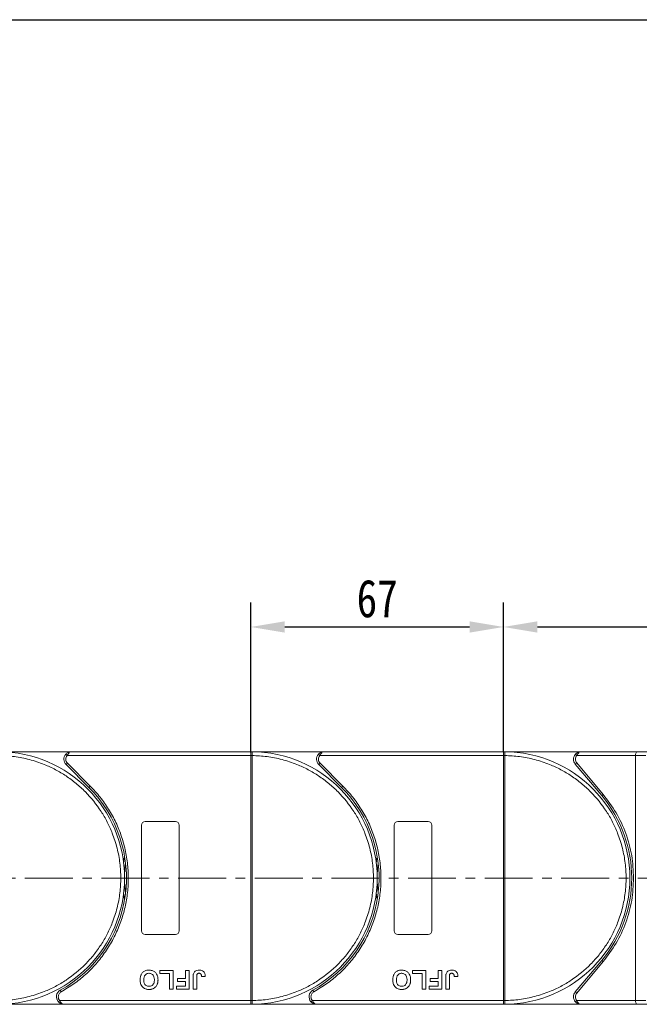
# Model space of a CAD drawing. Header units: millimetres. Extents: x -956 to 636, y -192 to 923.
# Tile 40 of 75: x 231 to 395, y 399 to 661. Entities that reach past the tile are written whole.
import ezdxf

# ---------------------------------------------------------------- set-up
doc = ezdxf.new("R2010")
doc.units = ezdxf.units.MM
doc.linetypes.add('CENTERX2', pattern=[20.32, 12.7, -2.54, 2.54, -2.54])
doc.styles.get("Standard").update_dxf_attribs({"font": '仿宋_GB2312.ttf', "width": 0.8})
doc.dimstyles.new('副本 ISO-45.1', dxfattribs={"dimtxt": 10, "dimasz": 9, "dimexe": 6.5, "dimexo": 0.625, "dimgap": 2.5, "dimtad": 1, "dimdsep": 46, "dimtxsty": 'Standard', "dimcen": 2.5, "dimadec": 0, "dimazin": 0, "dimtfac": 1, "dimtmove": 0, "dimatfit": 3, "dimfxl": 0, "dimarcsym": 0})

# ---------------------------------------------------------------- blocks, each defined once
blk = doc.blocks.new('*D3270')
at = {"color": 0, "lineweight": -2}
for p, q in [((28.62, 660.56), (532.61, 660.56)), ((526.11, 408.36), (526.11, 651.56)), ((450.38, 399.36), (532.61, 399.36))]:
    blk.add_line(p, q, dxfattribs=at)
at = {"color": 0, "lineweight": 9}
for points in [[(524.61, 651.56), (527.61, 651.56), (526.11, 660.56)], [(524.61, 408.36), (527.61, 408.36), (526.11, 399.36)]]:
    blk.add_solid(points, dxfattribs=at)
at = {"layer": 'Defpoints', "color": 0, "lineweight": 9}
for p in [(28, 660.56), (526.11, 660.56), (449.75, 399.36)]:
    blk.add_point(p, dxfattribs=at)
at = {"color": 0, "lineweight": 9, "insert": (518.61, 529.96), "char_height": 10, "attachment_point": 5, "rotation": 90}
blk.add_mtext('2R+67', dxfattribs=at)
blk = doc.blocks.new('*D3267')
at = {"color": 0, "lineweight": -2}
for p, q in [((359.12, 466.49), (359.12, 505.96)), ((453.12, 463.99), (453.12, 505.96)), ((368.12, 499.46), (444.12, 499.46))]:
    blk.add_line(p, q, dxfattribs=at)
at = {"color": 0, "lineweight": 9}
for points in [[(368.12, 500.96), (368.12, 497.96), (359.12, 499.46)], [(444.12, 500.96), (444.12, 497.96), (453.12, 499.46)]]:
    blk.add_solid(points, dxfattribs=at)
at = {"layer": 'Defpoints', "color": 0, "lineweight": 9}
for p in [(453.12, 499.46), (359.12, 465.86), (453.12, 463.36)]:
    blk.add_point(p, dxfattribs=at)
at = {"color": 0, "lineweight": 9, "insert": (406.12, 506.96), "char_height": 10, "attachment_point": 5}
blk.add_mtext('94', dxfattribs=at)
blk = doc.blocks.new('*D3268')
at = {"color": 0, "lineweight": -2}
for p, q in [((292.12, 466.13), (292.12, 505.96)), ((359.12, 466.49), (359.12, 505.96)), ((301.12, 499.46), (350.12, 499.46))]:
    blk.add_line(p, q, dxfattribs=at)
at = {"color": 0, "lineweight": 9}
for points in [[(301.12, 500.96), (301.12, 497.96), (292.12, 499.46)], [(350.12, 500.96), (350.12, 497.96), (359.12, 499.46)]]:
    blk.add_solid(points, dxfattribs=at)
at = {"layer": 'Defpoints', "color": 0, "lineweight": 9}
for p in [(359.12, 499.46), (292.12, 465.51), (359.12, 465.86)]:
    blk.add_point(p, dxfattribs=at)
at = {"color": 0, "lineweight": 9, "insert": (325.62, 506.96), "char_height": 10, "attachment_point": 5}
blk.add_mtext('67', dxfattribs=at)

msp = doc.modelspace()

# ---------------------------------------------------------------- linework, layer by layer
at = {"color": 7, "linetype": 'Continuous', "lineweight": 15}
for p, q in [((244.531, 466.361), (225.119, 466.361)), ((243.04, 465.694), (243.413, 465.361)), ((243.413, 465.361), (292.119, 465.361)), ((292.119, 466.361), (244.531, 466.361)), ((292.119, 466.361), (292.353, 466.36)), ((311.531, 466.361), (292.119, 466.361)), ((292.119, 400.363), (292.119, 465.359)), ((292.119, 465.359), (292.469, 465.359)), ((292.469, 465.362), (292.469, 465.359)), ((292.469, 465.359), (292.469, 400.363)), ((310.04, 465.694), (310.413, 465.361)), ((310.413, 465.361), (359.119, 465.361)), ((359.119, 466.361), (311.531, 466.361)), ((379.682, 466.361), (359.119, 466.361)), ((359.119, 466.361), (359.353, 466.36)), ((359.119, 400.363), (359.119, 465.359)), ((359.119, 465.359), (359.469, 465.359)), ((359.469, 465.362), (359.469, 465.359)), ((359.469, 465.359), (359.469, 400.363)), ((378.564, 465.361), (378.191, 465.694)), ((378.564, 465.361), (394.119, 465.361)), ((394.579, 466.361), (379.682, 466.361)), ((394.119, 465.361), (396.82, 465.361)), ((394.119, 465.361), (394.119, 400.361)), ((397.579, 466.361), (394.579, 466.361)), ((243.47, 463.3), (243.117, 462.947)), ((243.117, 462.947), (249.161, 456.903)), ((243.47, 463.3), (249.514, 457.256)), ((310.47, 463.3), (310.117, 462.947)), ((310.117, 462.947), (316.161, 456.903)), ((310.47, 463.3), (316.514, 457.256)), ((378.533, 463.397), (378.15, 463.075)), ((378.15, 463.075), (385.165, 454.716)), ((385.548, 455.037), (378.533, 463.397)), ((249.514, 457.256), (249.161, 456.903)), ((316.514, 457.256), (316.161, 456.903)), ((385.165, 454.716), (385.548, 455.037)), ((263.119, 418.861), (263.119, 446.861)), ((264.119, 447.861), (272.119, 447.861)), ((273.119, 446.861), (273.119, 418.861)), ((330.119, 418.861), (330.119, 446.861)), ((331.119, 447.861), (339.119, 447.861)), ((340.119, 446.861), (340.119, 418.861)), ((272.119, 417.861), (264.119, 417.861)), ((339.119, 417.861), (331.119, 417.861)), ((385.165, 411.006), (378.15, 402.646)), ((378.533, 402.325), (385.548, 410.685)), ((385.165, 411.006), (385.548, 410.685)), ((268.004, 408.361), (271.529, 408.361)), ((268.004, 407.528), (268.004, 408.361)), ((270.568, 407.528), (268.004, 407.528)), ((270.568, 403.361), (270.568, 407.528)), ((271.529, 408.361), (271.529, 403.361)), ((274.799, 408.361), (275.76, 408.361)), ((274.799, 406.246), (274.799, 408.361)), ((275.76, 408.361), (275.76, 403.361)), ((335.004, 408.361), (338.529, 408.361)), ((335.004, 407.528), (335.004, 408.361)), ((337.568, 407.528), (335.004, 407.528)), ((337.568, 403.361), (337.568, 407.528)), ((338.529, 408.361), (338.529, 403.361)), ((341.799, 408.361), (342.76, 408.361)), ((341.799, 406.246), (341.799, 408.361)), ((342.76, 408.361), (342.76, 403.361)), ((272.683, 405.412), (272.683, 406.246)), ((272.683, 406.246), (274.799, 406.246)), ((274.799, 405.412), (272.683, 405.412)), ((274.799, 404.194), (274.799, 405.412)), ((276.786, 403.361), (276.786, 406.513)), ((277.747, 406.597), (277.747, 403.361)), ((279.029, 406.694), (279.991, 406.758)), ((339.683, 406.246), (341.799, 406.246)), ((339.683, 405.412), (339.683, 406.246)), ((341.799, 405.412), (339.683, 405.412)), ((341.799, 404.194), (341.799, 405.412)), ((343.786, 403.361), (343.786, 406.513)), ((344.747, 406.597), (344.747, 403.361)), ((346.029, 406.694), (346.991, 406.758)), ((241.579, 403.111), (241.821, 402.673)), ((271.529, 403.361), (270.568, 403.361)), ((272.363, 403.361), (272.363, 404.194)), ((272.363, 404.194), (274.799, 404.194)), ((275.76, 403.361), (272.363, 403.361)), ((277.747, 403.361), (276.786, 403.361)), ((308.579, 403.111), (308.821, 402.673)), ((338.529, 403.361), (337.568, 403.361)), ((339.363, 403.361), (339.363, 404.194)), ((339.363, 404.194), (341.799, 404.194)), ((342.76, 403.361), (339.363, 403.361)), ((344.747, 403.361), (343.786, 403.361)), ((378.15, 402.646), (378.533, 402.325)), ((241.43, 400.361), (241.057, 400.028)), ((292.119, 400.361), (241.43, 400.361)), ((292.469, 400.363), (292.119, 400.363)), ((292.469, 400.363), (292.469, 400.36)), ((308.43, 400.361), (308.057, 400.028)), ((359.119, 400.361), (308.43, 400.361)), ((359.469, 400.363), (359.119, 400.363)), ((359.469, 400.363), (359.469, 400.36)), ((378.564, 400.361), (378.191, 400.028)), ((394.119, 400.361), (378.564, 400.361)), ((396.82, 400.361), (394.119, 400.361)), ((225.119, 399.361), (242.548, 399.361)), ((242.548, 399.361), (292.119, 399.361)), ((292.353, 399.362), (292.119, 399.361)), ((292.119, 399.361), (309.548, 399.361)), ((309.548, 399.361), (359.119, 399.361)), ((359.353, 399.362), (359.119, 399.361)), ((359.119, 399.361), (379.682, 399.361)), ((379.682, 399.361), (394.579, 399.361)), ((394.579, 399.361), (397.579, 399.361))]:
    msp.add_line(p, q, dxfattribs=at)
at = {"color": 1, "linetype": 'CENTERX2', "lineweight": 13}
msp.add_line((468.418, 432.861), (-237.394, 432.861), dxfattribs=at)
at = {"color": 7, "linetype": 'Continuous', "lineweight": 15, "flags": 128}
for points in [[(258.367, 436.961), (258.401, 437.227), (258.619, 438.67)], [(325.367, 436.961), (325.401, 437.227), (325.619, 438.67)], [(258.619, 427.051), (258.401, 428.494), (258.367, 428.761)], [(325.619, 427.051), (325.401, 428.494), (325.367, 428.761)]]:
    msp.add_lwpolyline(points, dxfattribs=at)
at = {"color": 7, "linetype": 'Continuous', "lineweight": 15}
for centre, radius, start, end in [((225.119, 432.861), 33.5, 270.40019, 89.59981), ((244.531, 464.361), 2, 138.18969, 225), ((292.356, 466.065), 0.295, 90.53836, 143.36012), ((292.382, 435.178), 30.184, 89.8339, 90.49831), ((292.119, 432.861), 33.5, 270.40019, 89.59981), ((311.531, 464.361), 2, 138.18969, 225), ((359.356, 466.065), 0.295, 90.53836, 143.36012), ((359.382, 435.178), 30.184, 89.8339, 90.49831), ((359.119, 432.861), 33.5, 270.40019, 89.59981), ((379.682, 464.361), 2, 138.18969, 220), ((225.119, 432.861), 34, 298.95502, 45), ((292.119, 432.861), 34, 298.95502, 45), ((359.119, 432.861), 34, 320, 40), ((264.119, 446.861), 1, 90, 180), ((272.119, 446.861), 1, 0, 90), ((331.119, 446.861), 1, 90, 180), ((339.119, 446.861), 1, 0, 90), ((292.119, 432.861), 33.5, 172.96973, 187.03027), ((359.119, 432.861), 33.5, 172.96973, 187.03027), ((264.119, 418.861), 1, 180, 270), ((272.119, 418.861), 1, 270, 360), ((331.119, 418.861), 1, 180, 270), ((339.119, 418.861), 1, 270, 360), ((242.548, 401.361), 2, 118.95502, 221.81031), ((309.548, 401.361), 2, 118.95502, 221.81031), ((379.682, 401.361), 2, 140, 221.81031), ((292.382, 430.543), 30.184, 269.50169, 270.1661), ((359.382, 430.543), 30.184, 269.50169, 270.1661), ((292.356, 399.657), 0.295, 216.63988, 269.46164), ((359.356, 399.657), 0.295, 216.63988, 269.46164)]:
    msp.add_arc(centre, radius, start, end, dxfattribs=at)
for centre, start_param, end_param in [((394.579, 465.361), 0, 1.5707963), ((394.579, 400.361), 1.5707963, 3.1415927)]:
    msp.add_ellipse(centre, major_axis=(0, 1), ratio=0.4599349, start_param=start_param, end_param=end_param, dxfattribs=at)
for points, knots in [([(225.469, 465.359), (226.782, 465.299), (229.448, 465.177), (233.437, 464.363), (237.08, 463.157), (240.316, 461.651), (243.142, 459.973), (245.803, 458.004), (249.081, 455.012), (251.869, 451.548), (254.072, 447.747), (255.541, 444.495), (256.715, 440.839), (257.458, 436.841), (257.699, 432.861), (257.458, 428.88), (256.715, 424.883), (255.541, 421.227), (254.072, 417.975), (252.423, 415.131), (250.484, 412.449), (247.527, 409.139), (244.093, 406.313), (240.316, 404.071), (237.08, 402.564), (233.437, 401.359), (229.448, 400.545), (226.782, 400.423), (225.469, 400.363)], [0, 0, 0, 0, 0.038862, 0.078912, 0.1200677, 0.1522272, 0.1843815, 0.2172151, 0.2500433, 0.3156185, 0.347778, 0.3799323, 0.4210926, 0.4611415, 0.5, 0.5388632, 0.578912, 0.6200677, 0.6522272, 0.6843815, 0.7172151, 0.7500433, 0.8156185, 0.847778, 0.8799323, 0.9210926, 0.9611404, 1, 1, 1, 1]), ([(243.04, 465.694), (243.135, 465.788), (243.344, 465.995), (243.843, 466.282), (244.261, 466.33), (244.531, 466.361)], [0, 0, 0, 0, 0.2270634, 0.50158693, 1, 1, 1, 1]), ([(244.531, 466.361), (244.425, 466.348), (244.213, 466.322), (243.903, 466.11), (243.624, 465.784), (243.48, 465.496), (243.413, 465.361)], [0, 0, 0, 0, 0.2515188, 0.5017844, 0.7656323, 1, 1, 1, 1]), ([(292.119, 465.361), (292.119, 465.473), (292.119, 465.698), (292.119, 465.997), (292.119, 466.165), (292.119, 466.231), (292.119, 466.241)], [0, 0, 0, 0, 0.3133566, 0.6267132, 0.9400698, 1, 1, 1, 1]), ([(292.119, 465.359), (292.119, 465.359), (292.119, 465.36), (292.119, 465.36), (292.119, 465.361), (292.119, 465.361)], [0, 0, 0, 0, 0.3846661, 0.6923333, 1, 1, 1, 1]), ([(292.353, 466.36), (292.37, 466.357), (292.407, 466.351), (292.436, 466.297), (292.456, 466.204), (292.467, 466.057), (292.469, 465.862), (292.47, 465.617), (292.469, 465.452), (292.469, 465.362)], [0, 0, 0, 0, 0.1119973, 0.2448439, 0.3691679, 0.5008987, 0.6875333, 0.8281382, 1, 1, 1, 1]), ([(292.469, 465.359), (293.782, 465.299), (296.448, 465.177), (300.437, 464.363), (304.08, 463.157), (307.316, 461.651), (310.142, 459.973), (312.803, 458.004), (316.081, 455.012), (318.869, 451.548), (321.072, 447.747), (322.541, 444.495), (323.715, 440.839), (324.458, 436.841), (324.699, 432.861), (324.458, 428.88), (323.715, 424.883), (322.541, 421.227), (321.072, 417.975), (319.423, 415.131), (317.484, 412.449), (314.527, 409.139), (311.093, 406.313), (307.316, 404.071), (304.08, 402.564), (300.437, 401.359), (296.448, 400.545), (293.782, 400.423), (292.469, 400.363)], [0, 0, 0, 0, 0.038862, 0.078912, 0.1200677, 0.1522272, 0.1843815, 0.2172151, 0.2500433, 0.3156185, 0.347778, 0.3799323, 0.4210926, 0.4611415, 0.5, 0.5388632, 0.578912, 0.6200677, 0.6522272, 0.6843815, 0.7172151, 0.7500433, 0.8156185, 0.847778, 0.8799323, 0.9210926, 0.9611404, 1, 1, 1, 1]), ([(310.04, 465.694), (310.135, 465.788), (310.344, 465.995), (310.843, 466.282), (311.261, 466.33), (311.531, 466.361)], [0, 0, 0, 0, 0.2270634, 0.50158693, 1, 1, 1, 1]), ([(311.531, 466.361), (311.425, 466.348), (311.213, 466.322), (310.903, 466.11), (310.624, 465.784), (310.48, 465.496), (310.413, 465.361)], [0, 0, 0, 0, 0.2515188, 0.5017844, 0.7656323, 1, 1, 1, 1]), ([(359.119, 465.361), (359.119, 465.473), (359.119, 465.698), (359.119, 465.997), (359.119, 466.165), (359.119, 466.231), (359.119, 466.241)], [0, 0, 0, 0, 0.3133566, 0.6267132, 0.9400698, 1, 1, 1, 1]), ([(359.119, 465.359), (359.119, 465.359), (359.119, 465.36), (359.119, 465.36), (359.119, 465.361), (359.119, 465.361)], [0, 0, 0, 0, 0.3846661, 0.6923333, 1, 1, 1, 1]), ([(359.353, 466.36), (359.37, 466.357), (359.407, 466.351), (359.436, 466.297), (359.456, 466.204), (359.467, 466.057), (359.469, 465.862), (359.47, 465.617), (359.469, 465.452), (359.469, 465.362)], [0, 0, 0, 0, 0.1119973, 0.2448439, 0.3691679, 0.5008987, 0.6875333, 0.8281382, 1, 1, 1, 1]), ([(359.469, 465.359), (360.782, 465.299), (363.448, 465.177), (367.437, 464.363), (371.08, 463.157), (374.316, 461.651), (377.142, 459.973), (379.803, 458.004), (383.081, 455.012), (385.869, 451.548), (388.072, 447.747), (389.541, 444.495), (390.715, 440.839), (391.458, 436.841), (391.699, 432.861), (391.458, 428.88), (390.715, 424.883), (389.541, 421.227), (388.072, 417.975), (386.423, 415.131), (384.484, 412.449), (381.527, 409.139), (378.093, 406.313), (374.316, 404.071), (371.08, 402.564), (367.437, 401.359), (363.448, 400.545), (360.782, 400.423), (359.469, 400.363)], [0, 0, 0, 0, 0.038862, 0.078912, 0.1200677, 0.1522272, 0.1843815, 0.2172151, 0.2500433, 0.3156185, 0.347778, 0.3799323, 0.4210926, 0.4611415, 0.5, 0.5388632, 0.578912, 0.6200677, 0.6522272, 0.6843815, 0.7172151, 0.7500433, 0.8156185, 0.847778, 0.8799323, 0.9210926, 0.9611404, 1, 1, 1, 1]), ([(378.533, 463.397), (378.435, 463.54), (378.233, 463.837), (378.152, 464.385), (378.251, 464.93), (378.462, 465.221), (378.564, 465.361)], [0, 0, 0, 0, 0.2418638, 0.5, 0.7581362, 1, 1, 1, 1]), ([(378.191, 465.694), (378.286, 465.788), (378.496, 465.995), (378.994, 466.282), (379.413, 466.33), (379.682, 466.361)], [0, 0, 0, 0, 0.2270634, 0.5015869, 1, 1, 1, 1]), ([(379.682, 466.361), (379.576, 466.348), (379.364, 466.322), (379.055, 466.11), (378.776, 465.784), (378.632, 465.496), (378.564, 465.361)], [0, 0, 0, 0, 0.2515188, 0.5017844, 0.7656323, 1, 1, 1, 1]), ([(249.514, 457.256), (250.412, 456.298), (252.207, 454.381), (254.479, 451.114), (256.405, 447.593), (257.914, 443.826), (258.972, 439.911), (259.558, 435.938), (259.684, 431.965), (259.355, 428.036), (258.585, 424.168), (257.366, 420.385), (255.705, 416.729), (253.605, 413.258), (251.114, 410.056), (248.29, 407.204), (245.204, 404.692), (242.949, 403.346), (241.821, 402.673)], [0, 0, 0, 0, 0.0616516, 0.1233073, 0.1864354, 0.25, 0.3135645, 0.3766927, 0.4383422, 0.5, 0.5616495, 0.6233073, 0.6864354, 0.75, 0.8135645, 0.8766927, 0.9383443, 1, 1, 1, 1]), ([(316.514, 457.256), (317.412, 456.298), (319.207, 454.381), (321.479, 451.114), (323.405, 447.593), (324.914, 443.826), (325.972, 439.911), (326.558, 435.938), (326.684, 431.965), (326.355, 428.036), (325.585, 424.168), (324.366, 420.385), (322.705, 416.729), (320.605, 413.258), (318.114, 410.056), (315.29, 407.204), (312.204, 404.692), (309.949, 403.346), (308.821, 402.673)], [0, 0, 0, 0, 0.0616516, 0.1233073, 0.1864354, 0.25, 0.3135645, 0.3766927, 0.4383422, 0.5, 0.5616495, 0.6233073, 0.6864354, 0.75, 0.8135645, 0.8766927, 0.9383443, 1, 1, 1, 1]), ([(393.619, 432.861), (393.52, 434.853), (393.32, 438.869), (391.684, 444.713), (389.18, 450.243), (386.752, 453.447), (385.548, 455.037)], [0, 0, 0, 0, 0.2480864, 0.5, 0.7519136, 1, 1, 1, 1]), ([(385.548, 410.685), (386.752, 412.275), (389.18, 415.479), (391.684, 421.008), (393.32, 426.853), (393.52, 430.869), (393.619, 432.861)], [0, 0, 0, 0, 0.2480864, 0.5, 0.7519136, 1, 1, 1, 1]), ([(262.747, 405.868), (262.751, 406.001), (262.761, 406.404), (262.903, 407.044), (263.295, 407.706), (263.869, 408.172), (264.508, 408.398), (264.93, 408.417), (265.112, 408.425)], [0, 0, 0, 0, 0.1018882, 0.3073435, 0.4929627, 0.6786474, 0.8607914, 1, 1, 1, 1]), ([(263.709, 405.844), (263.713, 405.977), (263.725, 406.353), (263.865, 406.875), (264.211, 407.295), (264.588, 407.525), (264.908, 407.586), (265.082, 407.591), (265.114, 407.592)], [0, 0, 0, 0, 0.1585903, 0.4472388, 0.6203806, 0.7935748, 0.9612953, 1, 1, 1, 1]), ([(265.112, 408.425), (265.246, 408.421), (265.649, 408.407), (266.309, 408.217), (266.931, 407.728), (267.356, 407.018), (267.482, 406.381), (267.489, 405.979), (267.491, 405.891)], [0, 0, 0, 0, 0.1021706, 0.3092201, 0.51365, 0.6922749, 0.9324126, 1, 1, 1, 1]), ([(265.114, 407.592), (265.249, 407.582), (265.519, 407.564), (265.9, 407.383), (266.223, 407.082), (266.472, 406.589), (266.526, 406.157), (266.529, 405.886), (266.529, 405.858)], [0, 0, 0, 0, 0.1597099, 0.3204292, 0.4910735, 0.6770503, 0.9662903, 1, 1, 1, 1]), ([(276.895, 407.463), (276.949, 407.588), (277.057, 407.837), (277.361, 408.14), (277.826, 408.388), (278.213, 408.411), (278.446, 408.425)], [0, 0, 0, 0, 0.2064605, 0.4135145, 0.6452106, 1, 1, 1, 1]), ([(277.747, 406.597), (277.75, 406.731), (277.755, 406.961), (277.804, 407.24), (277.895, 407.42), (278.013, 407.516), (278.179, 407.582), (278.306, 407.588), (278.384, 407.592)], [0, 0, 0, 0, 0.29202728, 0.5048541, 0.61390458, 0.72368495, 0.82981647, 1, 1, 1, 1]), ([(278.384, 407.592), (278.426, 407.59), (278.51, 407.587), (278.62, 407.555), (278.714, 407.51), (278.786, 407.455), (278.849, 407.39), (278.882, 407.341), (278.899, 407.316)], [0, 0, 0, 0, 0.202387, 0.4109073, 0.5578292, 0.7094718, 0.8532239, 1, 1, 1, 1]), ([(278.446, 408.425), (278.58, 408.419), (278.884, 408.407), (279.336, 408.245), (279.695, 407.92), (279.949, 407.412), (279.975, 407.015), (279.991, 406.758)], [0, 0, 0, 0, 0.1552919, 0.3531453, 0.543243, 0.704067, 1, 1, 1, 1]), ([(329.747, 405.868), (329.751, 406.001), (329.761, 406.404), (329.903, 407.044), (330.295, 407.706), (330.869, 408.172), (331.508, 408.398), (331.93, 408.417), (332.112, 408.425)], [0, 0, 0, 0, 0.1018882, 0.3073435, 0.4929627, 0.6786474, 0.8607914, 1, 1, 1, 1]), ([(330.709, 405.844), (330.713, 405.977), (330.725, 406.353), (330.865, 406.875), (331.211, 407.295), (331.588, 407.525), (331.908, 407.586), (332.082, 407.591), (332.114, 407.592)], [0, 0, 0, 0, 0.1585903, 0.4472388, 0.6203806, 0.7935748, 0.9612953, 1, 1, 1, 1]), ([(332.112, 408.425), (332.246, 408.421), (332.649, 408.407), (333.309, 408.217), (333.931, 407.728), (334.356, 407.018), (334.482, 406.381), (334.489, 405.979), (334.491, 405.891)], [0, 0, 0, 0, 0.1021706, 0.3092201, 0.51365, 0.6922749, 0.9324126, 1, 1, 1, 1]), ([(332.114, 407.592), (332.249, 407.582), (332.519, 407.564), (332.9, 407.383), (333.223, 407.082), (333.472, 406.589), (333.526, 406.157), (333.529, 405.886), (333.529, 405.858)], [0, 0, 0, 0, 0.1597099, 0.3204292, 0.4910735, 0.6770503, 0.9662903, 1, 1, 1, 1]), ([(343.895, 407.463), (343.949, 407.588), (344.057, 407.837), (344.361, 408.14), (344.826, 408.388), (345.213, 408.411), (345.446, 408.425)], [0, 0, 0, 0, 0.2064605, 0.4135145, 0.6452106, 1, 1, 1, 1]), ([(344.747, 406.597), (344.75, 406.731), (344.755, 406.961), (344.804, 407.24), (344.895, 407.42), (345.013, 407.516), (345.179, 407.582), (345.306, 407.588), (345.384, 407.592)], [0, 0, 0, 0, 0.29202728, 0.5048541, 0.61390458, 0.72368495, 0.82981647, 1, 1, 1, 1]), ([(345.384, 407.592), (345.426, 407.59), (345.51, 407.587), (345.62, 407.555), (345.714, 407.51), (345.786, 407.455), (345.849, 407.39), (345.882, 407.341), (345.899, 407.316)], [0, 0, 0, 0, 0.202387, 0.4109073, 0.5578292, 0.7094718, 0.8532239, 1, 1, 1, 1]), ([(345.446, 408.425), (345.58, 408.419), (345.884, 408.407), (346.336, 408.245), (346.695, 407.92), (346.949, 407.412), (346.975, 407.015), (346.991, 406.758)], [0, 0, 0, 0, 0.1552919, 0.3531453, 0.543243, 0.704067, 1, 1, 1, 1]), ([(265.126, 403.297), (264.993, 403.301), (264.589, 403.315), (263.934, 403.51), (263.316, 403.997), (262.889, 404.704), (262.758, 405.355), (262.749, 405.769), (262.747, 405.868)], [0, 0, 0, 0, 0.1013981, 0.3069957, 0.5061443, 0.6852619, 0.9245571, 1, 1, 1, 1]), ([(265.114, 404.13), (264.98, 404.138), (264.71, 404.155), (264.326, 404.324), (264.015, 404.612), (263.777, 405.074), (263.714, 405.503), (263.71, 405.789), (263.709, 405.844)], [0, 0, 0, 0, 0.1602922, 0.3219224, 0.4907614, 0.6575692, 0.9338827, 1, 1, 1, 1]), ([(266.529, 405.858), (266.525, 405.725), (266.516, 405.388), (266.397, 404.909), (266.113, 404.495), (265.754, 404.24), (265.401, 404.14), (265.187, 404.133), (265.114, 404.13)], [0, 0, 0, 0, 0.15861661, 0.40086372, 0.57305935, 0.74548557, 0.91298519, 1, 1, 1, 1]), ([(267.491, 405.891), (267.49, 405.824), (267.489, 405.691), (267.475, 405.484), (267.45, 405.27), (267.409, 405.051), (267.352, 404.832), (267.296, 404.691), (267.268, 404.62)], [0, 0, 0, 0, 0.1539502, 0.3081809, 0.478699, 0.6499612, 0.8242026, 1, 1, 1, 1]), ([(276.786, 406.513), (276.787, 406.58), (276.788, 406.713), (276.797, 406.893), (276.81, 407.052), (276.831, 407.19), (276.854, 407.328), (276.881, 407.418), (276.895, 407.463)], [0, 0, 0, 0, 0.2082698, 0.416707, 0.5614806, 0.7065734, 0.8528245, 1, 1, 1, 1]), ([(278.899, 407.316), (278.918, 407.279), (278.956, 407.204), (278.984, 407.09), (279.004, 406.985), (279.016, 406.889), (279.025, 406.792), (279.028, 406.727), (279.029, 406.694)], [0, 0, 0, 0, 0.1938055, 0.3931273, 0.5440688, 0.6954121, 0.8476129, 1, 1, 1, 1]), ([(332.126, 403.297), (331.993, 403.301), (331.589, 403.315), (330.934, 403.51), (330.316, 403.997), (329.889, 404.704), (329.758, 405.355), (329.749, 405.769), (329.747, 405.868)], [0, 0, 0, 0, 0.1013981, 0.3069957, 0.5061443, 0.6852619, 0.9245571, 1, 1, 1, 1]), ([(332.114, 404.13), (331.98, 404.138), (331.71, 404.155), (331.326, 404.324), (331.015, 404.612), (330.777, 405.074), (330.714, 405.503), (330.71, 405.789), (330.709, 405.844)], [0, 0, 0, 0, 0.1602922, 0.3219224, 0.4907614, 0.6575692, 0.9338827, 1, 1, 1, 1]), ([(333.529, 405.858), (333.525, 405.725), (333.516, 405.388), (333.397, 404.909), (333.113, 404.495), (332.754, 404.24), (332.401, 404.14), (332.187, 404.133), (332.114, 404.13)], [0, 0, 0, 0, 0.15861661, 0.40086372, 0.57305935, 0.74548557, 0.91298519, 1, 1, 1, 1]), ([(334.491, 405.891), (334.49, 405.824), (334.489, 405.691), (334.475, 405.484), (334.45, 405.27), (334.409, 405.051), (334.352, 404.832), (334.296, 404.691), (334.268, 404.62)], [0, 0, 0, 0, 0.1539502, 0.3081809, 0.478699, 0.6499612, 0.8242026, 1, 1, 1, 1]), ([(343.786, 406.513), (343.787, 406.58), (343.788, 406.713), (343.797, 406.893), (343.81, 407.052), (343.831, 407.19), (343.854, 407.328), (343.881, 407.418), (343.895, 407.463)], [0, 0, 0, 0, 0.2082698, 0.416707, 0.5614806, 0.7065734, 0.8528245, 1, 1, 1, 1]), ([(345.899, 407.316), (345.918, 407.279), (345.956, 407.204), (345.984, 407.09), (346.004, 406.985), (346.016, 406.889), (346.025, 406.792), (346.028, 406.727), (346.029, 406.694)], [0, 0, 0, 0, 0.1938055, 0.3931273, 0.5440688, 0.6954121, 0.8476129, 1, 1, 1, 1]), ([(241.821, 402.673), (241.712, 402.601), (241.488, 402.455), (241.241, 402.131), (241.078, 401.758), (241.057, 401.492), (241.048, 401.361)], [0, 0, 0, 0, 0.2455128, 0.5, 0.7544872, 1, 1, 1, 1]), ([(266.18, 403.493), (266.118, 403.468), (265.994, 403.418), (265.81, 403.37), (265.634, 403.335), (265.466, 403.313), (265.297, 403.299), (265.183, 403.297), (265.126, 403.297)], [0, 0, 0, 0, 0.1854289, 0.3721896, 0.5277082, 0.6838775, 0.8416784, 1, 1, 1, 1]), ([(267.268, 404.62), (267.208, 404.5), (267.088, 404.26), (266.771, 403.869), (266.45, 403.616), (266.209, 403.506), (266.18, 403.493)], [0, 0, 0, 0, 0.2508959, 0.5021661, 0.9405117, 1, 1, 1, 1]), ([(308.821, 402.673), (308.712, 402.601), (308.488, 402.455), (308.241, 402.131), (308.078, 401.758), (308.057, 401.492), (308.048, 401.361)], [0, 0, 0, 0, 0.24551284, 0.5, 0.75448716, 1, 1, 1, 1]), ([(333.18, 403.493), (333.118, 403.468), (332.994, 403.418), (332.81, 403.37), (332.634, 403.335), (332.466, 403.313), (332.297, 403.299), (332.183, 403.297), (332.126, 403.297)], [0, 0, 0, 0, 0.1854289, 0.3721896, 0.5277082, 0.6838775, 0.8416784, 1, 1, 1, 1]), ([(334.268, 404.62), (334.208, 404.5), (334.088, 404.26), (333.771, 403.869), (333.45, 403.616), (333.209, 403.506), (333.18, 403.493)], [0, 0, 0, 0, 0.2508959, 0.5021661, 0.9405117, 1, 1, 1, 1]), ([(378.564, 400.361), (378.462, 400.501), (378.251, 400.791), (378.152, 401.337), (378.233, 401.885), (378.435, 402.182), (378.533, 402.325)], [0, 0, 0, 0, 0.2418638, 0.5, 0.7581362, 1, 1, 1, 1]), ([(242.548, 399.361), (242.278, 399.392), (241.86, 399.439), (241.361, 399.727), (241.152, 399.934), (241.057, 400.028)], [0, 0, 0, 0, 0.4984129, 0.772928, 1, 1, 1, 1]), ([(241.43, 400.361), (241.497, 400.226), (241.641, 399.938), (241.92, 399.612), (242.23, 399.4), (242.442, 399.374), (242.548, 399.361)], [0, 0, 0, 0, 0.2343503, 0.4981953, 0.748869, 1, 1, 1, 1]), ([(292.119, 400.361), (292.119, 400.361), (292.119, 400.362), (292.119, 400.362), (292.119, 400.363), (292.119, 400.363)], [0, 0, 0, 0, 0.38469928, 0.69234964, 1, 1, 1, 1]), ([(292.119, 399.481), (292.119, 399.544), (292.119, 399.67), (292.119, 399.964), (292.119, 400.206), (292.119, 400.339), (292.119, 400.361)], [0, 0, 0, 0, 0.3133347, 0.6266911, 0.9400476, 1, 1, 1, 1]), ([(292.469, 400.36), (292.469, 400.269), (292.47, 400.105), (292.469, 399.86), (292.467, 399.664), (292.456, 399.517), (292.436, 399.424), (292.407, 399.371), (292.37, 399.365), (292.353, 399.362)], [0, 0, 0, 0, 0.172016, 0.3127556, 0.4995985, 0.630391, 0.7580256, 0.8892284, 1, 1, 1, 1]), ([(309.548, 399.361), (309.278, 399.392), (308.86, 399.439), (308.361, 399.727), (308.152, 399.934), (308.057, 400.028)], [0, 0, 0, 0, 0.4984129, 0.772928, 1, 1, 1, 1]), ([(308.43, 400.361), (308.497, 400.226), (308.641, 399.938), (308.92, 399.612), (309.23, 399.4), (309.442, 399.374), (309.548, 399.361)], [0, 0, 0, 0, 0.2343503, 0.4981953, 0.748869, 1, 1, 1, 1]), ([(359.119, 400.361), (359.119, 400.361), (359.119, 400.362), (359.119, 400.362), (359.119, 400.363), (359.119, 400.363)], [0, 0, 0, 0, 0.38469928, 0.69234964, 1, 1, 1, 1]), ([(359.119, 399.481), (359.119, 399.544), (359.119, 399.67), (359.119, 399.964), (359.119, 400.206), (359.119, 400.339), (359.119, 400.361)], [0, 0, 0, 0, 0.3133347, 0.6266911, 0.9400476, 1, 1, 1, 1]), ([(359.469, 400.36), (359.469, 400.269), (359.47, 400.105), (359.469, 399.86), (359.467, 399.664), (359.456, 399.517), (359.436, 399.424), (359.407, 399.371), (359.37, 399.365), (359.353, 399.362)], [0, 0, 0, 0, 0.172016, 0.3127556, 0.4995985, 0.630391, 0.7580256, 0.8892284, 1, 1, 1, 1]), ([(379.682, 399.361), (379.413, 399.392), (378.994, 399.439), (378.496, 399.727), (378.286, 399.934), (378.191, 400.028)], [0, 0, 0, 0, 0.49841293, 0.77292805, 1, 1, 1, 1]), ([(378.564, 400.361), (378.632, 400.226), (378.776, 399.938), (379.055, 399.612), (379.365, 399.4), (379.576, 399.374), (379.682, 399.361)], [0, 0, 0, 0, 0.2343503, 0.4981953, 0.748869, 1, 1, 1, 1])]:
    msp.add_open_spline(points, degree=3, knots=knots, dxfattribs=at)
for points in [[(243.413, 465.361), (243.303, 465.212), (243.083, 464.914), (243.048, 464.545), (243.031, 464.361)], [(292.119, 466.241), (292.119, 466.276), (292.119, 466.345), (292.119, 466.356), (292.119, 466.361)], [(310.413, 465.361), (310.303, 465.212), (310.083, 464.914), (310.048, 464.545), (310.031, 464.361)], [(359.119, 466.241), (359.119, 466.276), (359.119, 466.345), (359.119, 466.356), (359.119, 466.361)], [(243.031, 464.361), (243.051, 464.162), (243.092, 463.765), (243.344, 463.455), (243.47, 463.3)], [(310.031, 464.361), (310.051, 464.162), (310.092, 463.765), (310.344, 463.455), (310.47, 463.3)], [(241.048, 401.361), (241.065, 401.177), (241.1, 400.808), (241.32, 400.51), (241.43, 400.361)], [(308.048, 401.361), (308.065, 401.177), (308.1, 400.808), (308.32, 400.51), (308.43, 400.361)], [(292.119, 399.361), (292.119, 399.366), (292.119, 399.377), (292.119, 399.446), (292.119, 399.481)], [(359.119, 399.361), (359.119, 399.366), (359.119, 399.377), (359.119, 399.446), (359.119, 399.481)]]:
    msp.add_open_spline(points, degree=3, dxfattribs=at)

# ---------------------------------------------------------------- dimensions: what is measured, and where the dimension line sits
at = {"color": 5, "lineweight": 9}
dim = msp.add_linear_dim(base=(526.109, 660.561), p1=(449.754, 399.361), p2=(27.996, 660.561), angle=90, text='2R+67', dimstyle='副本 ISO-45.1', dxfattribs=at)
dim.commit()
dim.dimension.update_dxf_attribs({"geometry": '*D3270', "text_midpoint": (518.609, 529.961)})
for base, p1, p2, picture, middle in [((359.119, 499.46), (292.119, 465.506), (359.119, 465.861), '*D3268', (325.619, 506.96)), ((453.119, 499.46), (359.119, 465.861), (453.119, 463.361), '*D3267', (406.119, 506.96))]:
    dim = msp.add_linear_dim(base=base, p1=p1, p2=p2, dimstyle='副本 ISO-45.1', dxfattribs=at)
    dim.commit()
    dim.dimension.update_dxf_attribs({"geometry": picture, "text_midpoint": middle})

doc.saveas('drawing.dxf')
